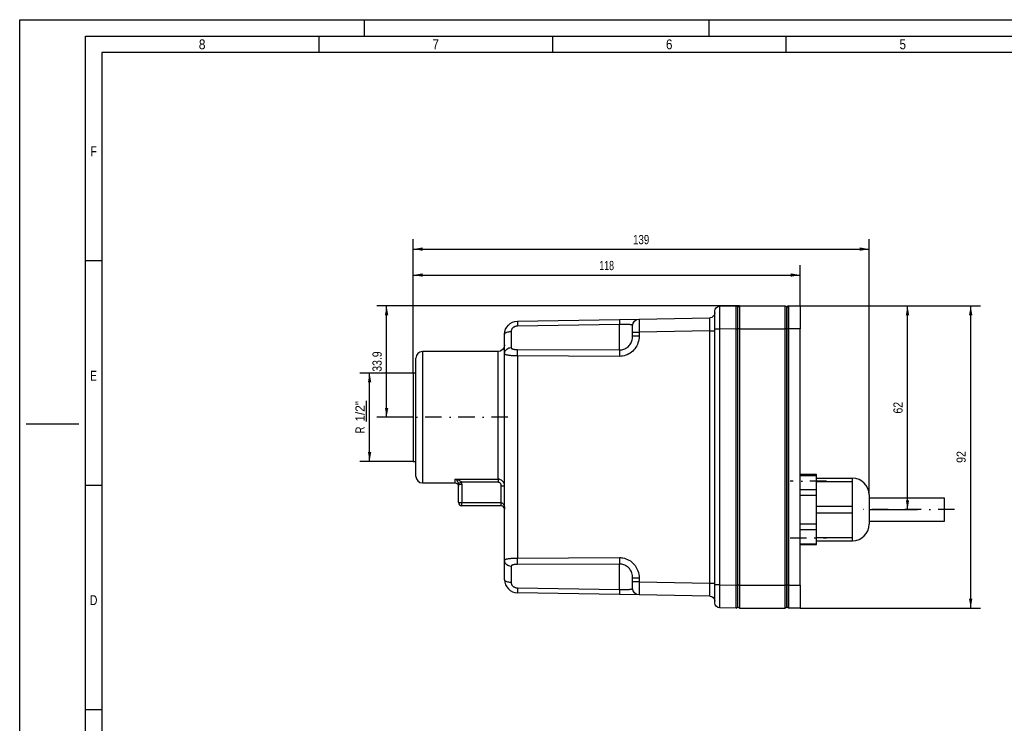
# Paper-space layout 'Layout1' of a CAD drawing. Extents: x 0 to 594, y 0 to 420.
# Tile 2 of 5: x 0 to 300, y 206 to 420. Entities that reach past the tile are written whole.
import ezdxf
from ezdxf.enums import TextEntityAlignment as Align

# ---------------------------------------------------------------- set-up
doc = ezdxf.new("R2010")
doc.units = 0
doc.linetypes.add('DIVIDE', pattern=[10, 5, -2.5, 0, -2.5])
doc.layers.get('0').update_dxf_attribs({"linetype": 'CONTINUOUS'})
doc.layers.add('LAYER0', color=7, linetype='CONTINUOUS')
doc.styles.add('VERO0-OSIFONT', font='osifont-2014-11-14.ttf')
doc.dimstyles.new('VERO_SOFTWARE', dxfattribs={"dimtxt": 2.8, "dimasz": 2.835641, "dimexe": 1.25, "dimexo": 3, "dimgap": 1.5, "dimtad": 1, "dimtxsty": 'VERO0-OSIFONT', "dimblk1": 'ARROWHEADCLOSED', "dimblk2": 'ARROWHEADCLOSED', "dimsah": 1, "dimcen": 0, "dimclrt": 7, "dimaunit": 1, "dimadec": 3, "dimazin": 3, "dimtfac": 0.8, "dimtdec": 3, "dimtmove": 0, "dimatfit": 3, "dimtolj": 1})

# ---------------------------------------------------------------- blocks, each defined once
blk = doc.blocks.new('ARROWHEADCLOSED')
at = {"color": 0}
blk.add_solid([(0, 0), (-1, 0.18), (-1, -0.18)], dxfattribs=at)
blk = doc.blocks.new('*D21')
at = {"layer": 'LAYER0', "color": 56, "linetype": 'CONTINUOUS'}
for p, q in [((119.87, 312.43), (119.87, 353.16)), ((258.67, 275.38), (258.67, 353.16)), ((119.87, 350.16), (258.67, 350.16))]:
    blk.add_line(p, q, dxfattribs=at)
at = {"layer": 'LAYER0', "color": 56, "linetype": 'CONTINUOUS', "extrusion": (0, 0, -1), "xscale": 2.83564090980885, "yscale": 2.83564090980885, "zscale": 2.83564090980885}
blk.add_blockref('ARROWHEADCLOSED', (-119.87, 350.16), dxfattribs=at)
at = {"layer": 'LAYER0', "color": 56, "linetype": 'CONTINUOUS', "xscale": 2.83564090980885, "yscale": 2.83564090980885, "zscale": 2.83564090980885}
blk.add_blockref('ARROWHEADCLOSED', (258.67, 350.16), dxfattribs=at)
at = {"layer": 'LAYER0', "color": 7, "linetype": 'CONTINUOUS', "style": 'VERO0-OSIFONT', "width": 0.979509}
blk.add_text('139', height=2.8, dxfattribs=at).set_placement((186.8, 351.66), (191.73, 351.66), align=Align.FIT)
blk = doc.blocks.new('*D22')
at = {"layer": 'LAYER0', "color": 56, "linetype": 'CONTINUOUS'}
for p, q in [((119.87, 312.43), (119.87, 345.26)), ((237.67, 332.88), (237.67, 345.26)), ((119.87, 342.26), (237.67, 342.26))]:
    blk.add_line(p, q, dxfattribs=at)
at = {"layer": 'LAYER0', "color": 56, "linetype": 'CONTINUOUS', "extrusion": (0, 0, -1), "xscale": 2.83564090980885, "yscale": 2.83564090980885, "zscale": 2.83564090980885}
blk.add_blockref('ARROWHEADCLOSED', (-119.87, 342.26), dxfattribs=at)
at = {"layer": 'LAYER0', "color": 56, "linetype": 'CONTINUOUS', "xscale": 2.83564090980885, "yscale": 2.83564090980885, "zscale": 2.83564090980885}
blk.add_blockref('ARROWHEADCLOSED', (237.67, 342.26), dxfattribs=at)
at = {"layer": 'LAYER0', "color": 7, "linetype": 'CONTINUOUS', "style": 'VERO0-OSIFONT', "width": 0.979201}
blk.add_text('118', height=2.8, dxfattribs=at).set_placement((176.54, 343.76), (181, 343.76), align=Align.FIT)
blk = doc.blocks.new('*D23')
at = {"layer": 'LAYER0', "color": 56, "linetype": 'CONTINUOUS'}
for p, q in [((219.17, 332.88), (108.74, 332.88)), ((111.74, 298.98), (111.74, 332.88)), ((119.87, 298.98), (108.74, 298.98))]:
    blk.add_line(p, q, dxfattribs=at)
at = {"layer": 'LAYER0', "color": 56, "linetype": 'CONTINUOUS', "xscale": 2.83564090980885, "yscale": 2.83564090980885, "zscale": 2.83564090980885, "rotation": 90}
blk.add_blockref('ARROWHEADCLOSED', (111.74, 332.88), dxfattribs=at)
at = {"layer": 'LAYER0', "color": 56, "linetype": 'CONTINUOUS', "extrusion": (0, 0, -1), "xscale": 2.83564090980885, "yscale": 2.83564090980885, "zscale": 2.83564090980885, "rotation": 270}
blk.add_blockref('ARROWHEADCLOSED', (-111.74, 298.98), dxfattribs=at)
at = {"layer": 'LAYER0', "color": 7, "linetype": 'CONTINUOUS', "style": 'VERO0-OSIFONT', "width": 0.978656}
blk.add_text('33.9', height=2.8, rotation=90, dxfattribs=at).set_placement((110.24, 312.83), (110.24, 319.02), align=Align.FIT)
blk = doc.blocks.new('*D24')
at = {"layer": 'LAYER0', "color": 56, "linetype": 'CONTINUOUS'}
for p, q in [((119.87, 312.43), (103.56, 312.43)), ((106.56, 285.53), (106.56, 312.43)), ((119.87, 285.53), (103.56, 285.53))]:
    blk.add_line(p, q, dxfattribs=at)
at = {"layer": 'LAYER0', "color": 56, "linetype": 'CONTINUOUS', "xscale": 2.83564090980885, "yscale": 2.83564090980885, "zscale": 2.83564090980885, "rotation": 90}
blk.add_blockref('ARROWHEADCLOSED', (106.56, 312.43), dxfattribs=at)
at = {"layer": 'LAYER0', "color": 56, "linetype": 'CONTINUOUS', "extrusion": (0, 0, -1), "xscale": 2.83564090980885, "yscale": 2.83564090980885, "zscale": 2.83564090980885, "rotation": 270}
blk.add_blockref('ARROWHEADCLOSED', (-106.56, 285.53), dxfattribs=at)
at = {"layer": 'LAYER0', "color": 230, "linetype": 'CONTINUOUS', "style": 'VERO0-OSIFONT'}
for s, width, p, p2 in [('%%u1/2"', 0.978816, (105.06, 297.64), (105.06, 303.92)), ('R', 0.980178, (105.06, 294.04), (105.06, 296.14))]:
    blk.add_text(s, height=2.8, rotation=90, dxfattribs=dict(at, width=width)).set_placement(p, p2, align=Align.FIT)
blk = doc.blocks.new('*D25')
at = {"layer": 'LAYER0', "color": 56, "linetype": 'CONTINUOUS'}
for p, q in [((237.67, 332.88), (273.38, 332.88)), ((270.38, 270.88), (270.38, 332.88)), ((258.67, 270.88), (273.38, 270.88))]:
    blk.add_line(p, q, dxfattribs=at)
at = {"layer": 'LAYER0', "color": 56, "linetype": 'CONTINUOUS', "xscale": 2.83564090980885, "yscale": 2.83564090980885, "zscale": 2.83564090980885, "rotation": 90}
blk.add_blockref('ARROWHEADCLOSED', (270.38, 332.88), dxfattribs=at)
at = {"layer": 'LAYER0', "color": 56, "linetype": 'CONTINUOUS', "extrusion": (0, 0, -1), "xscale": 2.83564090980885, "yscale": 2.83564090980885, "zscale": 2.83564090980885, "rotation": 270}
blk.add_blockref('ARROWHEADCLOSED', (-270.38, 270.88), dxfattribs=at)
at = {"layer": 'LAYER0', "color": 7, "linetype": 'CONTINUOUS', "style": 'VERO0-OSIFONT', "width": 0.978027}
blk.add_text('62', height=2.8, rotation=90, dxfattribs=at).set_placement((268.88, 300.09), (268.88, 303.66), align=Align.FIT)
blk = doc.blocks.new('*D26')
at = {"layer": 'LAYER0', "color": 56, "linetype": 'CONTINUOUS'}
for p, q in [((237.67, 332.88), (292.62, 332.88)), ((289.62, 240.88), (289.62, 332.88)), ((237.67, 240.88), (292.62, 240.88))]:
    blk.add_line(p, q, dxfattribs=at)
at = {"layer": 'LAYER0', "color": 56, "linetype": 'CONTINUOUS', "xscale": 2.83564090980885, "yscale": 2.83564090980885, "zscale": 2.83564090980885, "rotation": 90}
blk.add_blockref('ARROWHEADCLOSED', (289.62, 332.88), dxfattribs=at)
at = {"layer": 'LAYER0', "color": 56, "linetype": 'CONTINUOUS', "extrusion": (0, 0, -1), "xscale": 2.83564090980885, "yscale": 2.83564090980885, "zscale": 2.83564090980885, "rotation": 270}
blk.add_blockref('ARROWHEADCLOSED', (-289.62, 240.88), dxfattribs=at)
at = {"layer": 'LAYER0', "color": 7, "linetype": 'CONTINUOUS', "style": 'VERO0-OSIFONT', "width": 0.980556}
blk.add_text('92', height=2.8, rotation=90, dxfattribs=at).set_placement((288.12, 285.07), (288.12, 288.68), align=Align.FIT)
blk = doc.blocks.new('ENTITY_SET_0')
at = {"layer": 'LAYER0', "color": 252, "linetype": 'CONTINUOUS'}
for p, q in [((0, 420), (594, 420)), ((0, 0), (0, 420)), ((105, 415), (105, 420)), ((210, 415), (210, 420)), ((20, 5), (20, 415)), ((20, 415), (589, 415)), ((91.12, 415), (91.12, 410)), ((162.25, 415), (162.25, 410)), ((233.37, 415), (233.37, 410)), ((20, 346.67), (25, 346.67)), ((2, 297), (18, 297)), ((20, 278.33), (25, 278.33)), ((20, 210), (25, 210))]:
    blk.add_line(p, q, dxfattribs=at)
at = {"layer": 'LAYER0', "color": 4, "linetype": 'CONTINUOUS'}
for p, q in [((584, 410), (25, 410)), ((25, 410), (25, 10))]:
    blk.add_line(p, q, dxfattribs=at)
at = {"layer": 'LAYER0', "color": 7, "linetype": 'CONTINUOUS', "style": 'VERO0-OSIFONT'}
for s, width, p, p2 in [('8', 0.977037, (54.54, 411), (56.59, 411)), ('7', 0.977877, (125.74, 411), (127.64, 411)), ('6', 0.975837, (196.83, 411), (198.79, 411)), ('5', 0.976716, (267.95, 411), (269.93, 411)), ('F', 0.980822, (21.52, 378.45), (23.48, 378.45)), ('E', 0.980822, (21.52, 310.12), (23.48, 310.12)), ('D', 0.979347, (21.33, 241.79), (23.67, 241.79))]:
    blk.add_text(s, height=3, dxfattribs=dict(at, width=width)).set_placement(p, p2, align=Align.FIT)
blk = doc.blocks.new('VIEW__1')
at = {"layer": 'LAYER0', "color": 4, "linetype": 'CONTINUOUS'}
for p, q in [((213.14, 332.78), (218.16, 332.87)), ((219.17, 332.88), (233.17, 332.88)), ((234.17, 332.88), (237.67, 332.88)), ((237.67, 332.88), (237.67, 325.88)), ((211.67, 325.78), (211.67, 331.28)), ((218.67, 325.88), (218.67, 332.38)), ((233.67, 332.38), (233.67, 325.88)), ((233.67, 325.88), (233.67, 332.38)), ((151.6, 328.23), (182.63, 328.77)), ((182.63, 328.77), (188.63, 328.87)), ((186.67, 324.87), (186.67, 326.87)), ((188.63, 328.87), (210.2, 329.25)), ((147.67, 318.35), (147.67, 324.23)), ((186.67, 323.74), (186.67, 324.87)), ((211.67, 247.97), (211.67, 325.78)), ((218.67, 247.88), (218.67, 325.88)), ((233.67, 325.88), (233.67, 247.88)), ((233.67, 247.88), (233.67, 325.88)), ((237.67, 247.88), (237.67, 325.88)), ((145.67, 318.98), (122.67, 318.98)), ((147.67, 255.4), (147.67, 318.35)), ((120.67, 280.98), (120.67, 316.98)), ((120.67, 312.43), (119.87, 312.43)), ((119.87, 312.43), (119.87, 285.53)), ((119.87, 285.53), (120.67, 285.53)), ((122.67, 278.98), (132.67, 278.98)), ((242.67, 281.54), (237.67, 281.54)), ((242.67, 281.27), (242.67, 281.54)), ((242.67, 280.38), (242.67, 281.27)), ((242.67, 280.38), (253.67, 280.38)), ((242.67, 279.38), (242.67, 280.38)), ((242.67, 277.83), (242.67, 279.38)), ((253.67, 279.38), (253.67, 280.38)), ((253.67, 275.63), (253.67, 279.38)), ((133.67, 272.98), (133.67, 278.58)), ((242.67, 276.94), (242.67, 277.83)), ((242.67, 275.21), (242.67, 276.94)), ((242.67, 273.42), (242.67, 275.21)), ((242.67, 271.88), (242.67, 273.42)), ((253.67, 271.88), (253.67, 275.63)), ((258.67, 275.38), (258.67, 266.38)), ((281.67, 274.38), (258.67, 274.38)), ((281.67, 267.38), (281.67, 274.38)), ((146.67, 271.98), (134.67, 271.98)), ((242.67, 269.88), (242.67, 271.88)), ((242.67, 268.33), (242.67, 269.88)), ((253.67, 269.88), (253.67, 271.88)), ((253.67, 266.13), (253.67, 269.88)), ((242.67, 266.55), (242.67, 268.33)), ((258.67, 267.38), (281.67, 267.38)), ((242.67, 264.81), (242.67, 266.55)), ((242.67, 263.92), (242.67, 264.81)), ((242.67, 262.38), (242.67, 263.92)), ((253.67, 262.38), (253.67, 266.13)), ((242.67, 261.38), (242.67, 262.38)), ((242.67, 260.48), (242.67, 261.38)), ((242.67, 261.38), (253.67, 261.38)), ((253.67, 261.38), (253.67, 262.38)), ((237.67, 260.22), (242.67, 260.22)), ((242.67, 260.22), (242.67, 260.48)), ((147.67, 249.52), (147.67, 255.4)), ((186.67, 248.88), (186.67, 250.01)), ((186.67, 246.88), (186.67, 248.88)), ((211.67, 242.47), (211.67, 247.97)), ((218.67, 241.38), (218.67, 247.88)), ((233.67, 247.88), (233.67, 241.38)), ((233.67, 241.38), (233.67, 247.88)), ((237.67, 247.88), (237.67, 240.88)), ((182.63, 244.98), (151.6, 245.52)), ((188.63, 244.88), (182.63, 244.98)), ((210.2, 244.5), (188.63, 244.88)), ((218.16, 240.88), (213.14, 240.97)), ((219.17, 240.88), (233.17, 240.88)), ((237.67, 240.88), (234.17, 240.88))]:
    blk.add_line(p, q, dxfattribs=at)
at = {"layer": 'LAYER0', "color": 136, "linetype": 'CONTINUOUS'}
for p, q in [((218.16, 325.87), (218.16, 332.87)), ((219.17, 332.88), (219.17, 325.88)), ((233.17, 325.88), (233.17, 332.88)), ((234.17, 332.88), (234.17, 325.88)), ((182.67, 327.18), (151.63, 326.73)), ((182.67, 319.47), (182.67, 327.18)), ((149.67, 325.07), (149.67, 320.17)), ((186.67, 324.87), (188.63, 324.87)), ((210.2, 325.25), (188.63, 324.87)), ((188.63, 324.87), (188.63, 323.74)), ((210.2, 325.25), (211.67, 325.25)), ((210.2, 248.5), (210.2, 325.25)), ((213.14, 325.78), (211.67, 325.78)), ((218.16, 325.87), (213.14, 325.78)), ((213.14, 325.78), (213.14, 247.97)), ((218.16, 325.87), (218.67, 325.87)), ((218.16, 247.88), (218.16, 325.87)), ((219.17, 325.88), (218.67, 325.88)), ((219.17, 325.88), (219.17, 247.88)), ((219.17, 325.88), (233.17, 325.88)), ((233.17, 247.88), (233.17, 325.88)), ((233.67, 325.88), (233.17, 325.88)), ((234.17, 325.88), (233.67, 325.88)), ((237.67, 325.88), (234.17, 325.88)), ((234.17, 325.88), (234.17, 247.88)), ((186.67, 323.74), (188.63, 323.74)), ((122.67, 318.98), (122.67, 278.98)), ((145.67, 280.12), (145.67, 318.98)), ((151.63, 319.57), (182.67, 319.47)), ((151.6, 317.64), (151.6, 256.11)), ((182.63, 317.51), (151.6, 317.64)), ((132.67, 278.98), (132.67, 280.12)), ((132.67, 280.12), (145.67, 280.12)), ((133.63, 278.9), (134.58, 279.18)), ((145.67, 279.18), (134.58, 279.18)), ((145.67, 280.12), (145.67, 279.18)), ((237.67, 281.27), (242.67, 281.27)), ((242.67, 279.38), (253.67, 279.38)), ((133.67, 278.58), (134.67, 278.58)), ((134.67, 278.58), (134.67, 272.98)), ((146.67, 278.12), (147.67, 278.12)), ((146.67, 272.98), (146.67, 278.12)), ((237.67, 276.94), (242.67, 276.94)), ((133.67, 272.98), (134.67, 272.98)), ((134.67, 272.98), (146.67, 272.98)), ((134.67, 271.98), (134.67, 272.98)), ((146.67, 271.98), (146.67, 272.98)), ((237.67, 275.21), (242.67, 275.21)), ((242.67, 271.88), (253.67, 271.88)), ((242.67, 269.88), (253.67, 269.88)), ((237.67, 266.55), (242.67, 266.55)), ((237.67, 264.81), (242.67, 264.81)), ((242.67, 262.38), (253.67, 262.38)), ((237.67, 260.48), (242.67, 260.48)), ((151.6, 256.11), (182.63, 256.24)), ((149.67, 253.58), (149.67, 248.69)), ((182.67, 254.29), (151.63, 254.18)), ((182.67, 246.57), (182.67, 254.29)), ((188.63, 250.01), (186.67, 250.01)), ((188.63, 250.01), (188.63, 248.88)), ((151.63, 247.02), (182.67, 246.57)), ((188.63, 248.88), (186.67, 248.88)), ((188.63, 248.88), (210.2, 248.5)), ((210.2, 248.5), (211.67, 248.5)), ((213.14, 247.97), (211.67, 247.97)), ((213.14, 247.97), (218.16, 247.88)), ((218.16, 247.88), (218.67, 247.88)), ((218.16, 240.88), (218.16, 247.88)), ((219.17, 247.88), (218.67, 247.88)), ((219.17, 247.88), (219.17, 240.88)), ((219.17, 247.88), (233.17, 247.88)), ((233.17, 240.88), (233.17, 247.88)), ((233.67, 247.88), (233.17, 247.88)), ((234.17, 247.88), (233.67, 247.88)), ((234.17, 247.88), (234.17, 240.88)), ((234.17, 247.88), (237.67, 247.88))]:
    blk.add_line(p, q, dxfattribs=at)
at = {"layer": 'LAYER0', "color": 100, "linetype": 'DIVIDE'}
for p, q in [((148.67, 298.98), (116.87, 298.98)), ((245.67, 279.54), (234.67, 279.54)), ((284.67, 270.88), (255.67, 270.88)), ((234.67, 262.22), (245.67, 262.22))]:
    blk.add_line(p, q, dxfattribs=at)
at = {"layer": 'LAYER0', "color": 136, "linetype": 'CONTINUOUS', "flags": 128}
for points in [[(213.14, 332.78), (213.14, 332.75), (213.14, 332.64), (213.14, 332.48), (213.14, 332.25), (213.13, 331.95), (213.13, 331.6), (213.13, 331.19), (213.13, 330.73), (213.13, 330.22), (213.13, 329.67), (213.13, 329.08), (213.14, 328.46), (213.14, 327.81), (213.14, 327.15), (213.14, 326.47), (213.14, 325.78)], [(151.6, 328.23), (151.6, 328.2), (151.61, 328.11), (151.61, 327.96), (151.61, 327.76), (151.62, 327.51), (151.63, 327.23), (151.63, 326.91), (151.63, 326.73)], [(182.63, 328.77), (182.64, 328.74), (182.64, 328.65), (182.64, 328.5), (182.65, 328.3), (182.65, 328.05), (182.66, 327.77), (182.66, 327.45), (182.67, 327.18)], [(186.67, 326.87), (186.66, 326.94), (186.61, 326.99), (186.56, 327.02), (186.5, 327.05), (186.42, 327.07), (186.33, 327.09), (186.23, 327.11), (186.11, 327.13), (185.98, 327.14), (185.83, 327.16), (185.67, 327.17), (185.44, 327.18), (185.19, 327.19), (185, 327.19), (184.81, 327.2), (184.61, 327.2), (184.32, 327.2), (184.01, 327.2), (183.79, 327.2), (183.58, 327.2), (183.35, 327.19), (183.18, 327.19), (183.01, 327.19), (182.84, 327.19), (182.67, 327.18)], [(188.63, 328.87), (188.63, 328.85), (188.63, 328.8), (188.63, 328.7), (188.62, 328.57), (188.62, 328.4), (188.62, 328.2), (188.62, 327.97), (188.62, 327.7), (188.62, 327.41), (188.62, 327.1), (188.62, 326.76), (188.62, 326.4), (188.63, 326.04), (188.63, 325.65), (188.63, 325.27), (188.63, 324.87)], [(210.2, 325.25), (210.2, 325.64), (210.2, 326.03), (210.2, 326.41), (210.2, 326.78), (210.21, 327.14), (210.21, 327.47), (210.21, 327.79), (210.21, 328.08), (210.21, 328.34), (210.21, 328.58), (210.21, 328.78), (210.2, 328.95), (210.2, 329.08), (210.2, 329.17), (210.2, 329.23), (210.2, 329.25)], [(147.67, 324.23), (147.7, 324.37), (147.79, 324.51), (147.94, 324.65), (148.14, 324.77), (148.38, 324.87), (148.67, 324.95), (148.99, 325.01), (149.32, 325.05), (149.67, 325.07)], [(151.63, 326.73), (151.47, 326.72), (151.31, 326.7), (151.15, 326.67), (150.99, 326.63), (150.84, 326.58), (150.69, 326.52), (150.54, 326.44), (150.4, 326.35), (150.27, 326.26), (150.15, 326.15), (150.06, 326.06), (149.98, 325.96), (149.91, 325.85), (149.84, 325.75), (149.79, 325.63), (149.75, 325.52), (149.71, 325.41), (149.69, 325.3), (149.67, 325.18), (149.67, 325.07)], [(188.63, 323.74), (188.61, 323.19), (188.55, 322.65), (188.44, 322.11), (188.3, 321.62), (188.11, 321.15), (187.9, 320.69), (187.64, 320.26), (187.36, 319.85), (187.04, 319.47), (186.69, 319.11), (186.31, 318.78), (185.91, 318.49), (185.49, 318.24), (185.04, 318.02), (184.58, 317.83), (184.11, 317.69), (183.62, 317.59), (183.13, 317.53), (182.63, 317.51)], [(182.67, 319.47), (183, 319.48), (183.33, 319.52), (183.65, 319.59), (183.97, 319.68), (184.28, 319.81), (184.57, 319.96), (184.86, 320.13), (185.12, 320.32), (185.37, 320.54), (185.61, 320.79), (185.82, 321.05), (186.01, 321.32), (186.18, 321.62), (186.32, 321.94), (186.44, 322.26), (186.54, 322.59), (186.61, 322.97), (186.66, 323.36), (186.67, 323.74)], [(147.67, 318.35), (147.7, 318.67), (147.79, 318.97), (147.94, 319.26), (148.14, 319.52), (148.38, 319.74), (148.67, 319.92), (148.99, 320.06), (149.32, 320.14), (149.67, 320.17)], [(151.6, 317.64), (151.27, 317.64), (150.95, 317.65), (150.63, 317.66), (150.32, 317.67), (150.02, 317.69), (149.73, 317.71), (149.45, 317.73), (149.19, 317.76), (148.94, 317.79), (148.72, 317.83), (148.51, 317.87), (148.32, 317.91), (148.16, 317.96), (148.02, 318.01), (147.9, 318.07), (147.8, 318.13), (147.73, 318.2), (147.68, 318.27), (147.67, 318.35)], [(149.67, 320.17), (149.67, 320.12), (149.69, 320.07), (149.71, 320.03), (149.74, 319.98), (149.77, 319.94), (149.82, 319.9), (149.87, 319.87), (149.93, 319.83), (150, 319.8), (150.09, 319.76), (150.2, 319.73), (150.31, 319.7), (150.43, 319.67), (150.56, 319.65), (150.7, 319.63), (150.85, 319.61), (150.99, 319.6), (151.15, 319.59), (151.31, 319.58), (151.47, 319.57), (151.63, 319.57)], [(151.6, 317.64), (151.6, 317.98), (151.61, 318.32), (151.61, 318.64), (151.61, 318.92), (151.62, 319.17), (151.63, 319.37), (151.63, 319.52), (151.63, 319.57)], [(182.67, 319.47), (182.66, 319.36), (182.66, 319.21), (182.65, 319), (182.65, 318.74), (182.64, 318.45), (182.64, 318.13), (182.64, 317.79), (182.63, 317.51)], [(132.67, 280.12), (132.68, 280.12), (133.01, 280.05), (133.29, 279.98), (133.56, 279.89), (133.83, 279.77), (133.96, 279.71), (134.08, 279.64), (134.2, 279.56), (134.32, 279.48), (134.37, 279.43), (134.42, 279.38), (134.47, 279.34), (134.51, 279.29), (134.55, 279.23), (134.58, 279.18)], [(133.63, 278.9), (133.61, 278.96), (133.59, 279.01), (133.57, 279.07), (133.55, 279.12), (133.52, 279.17), (133.49, 279.23), (133.44, 279.33), (133.38, 279.42), (133.31, 279.51), (133.25, 279.59), (133.12, 279.74), (132.98, 279.88), (132.84, 279.99), (132.67, 280.12), (132.67, 280.12)], [(146.67, 278.12), (146.67, 278.22), (146.65, 278.31), (146.63, 278.41), (146.61, 278.49), (146.57, 278.57), (146.54, 278.65), (146.49, 278.72), (146.44, 278.79), (146.39, 278.85), (146.33, 278.91), (146.27, 278.97), (146.2, 279.01), (146.13, 279.06), (146.06, 279.09), (145.99, 279.12), (145.91, 279.15), (145.83, 279.16), (145.75, 279.17), (145.67, 279.18)], [(146.67, 272.98), (146.88, 272.93), (147.08, 272.8), (147.23, 272.63), (147.35, 272.44), (147.44, 272.26), (147.5, 272.09), (147.55, 271.93), (147.58, 271.79), (147.61, 271.67), (147.63, 271.55), (147.64, 271.44), (147.65, 271.34), (147.66, 271.24), (147.67, 271.15), (147.67, 271.06), (147.67, 270.98)], [(147.67, 255.4), (147.68, 255.48), (147.73, 255.55), (147.81, 255.62), (147.91, 255.69), (148.02, 255.74), (148.15, 255.79), (148.29, 255.83), (148.46, 255.87), (148.64, 255.91), (148.82, 255.94), (149.02, 255.97), (149.24, 256), (149.47, 256.02), (149.7, 256.04), (150, 256.07), (150.31, 256.08), (150.63, 256.1), (150.95, 256.11), (151.28, 256.11), (151.6, 256.11)], [(149.67, 253.58), (149.32, 253.61), (148.99, 253.69), (148.67, 253.83), (148.38, 254.01), (148.14, 254.23), (147.94, 254.49), (147.79, 254.78), (147.7, 255.08), (147.67, 255.4)], [(151.63, 254.18), (151.63, 254.3), (151.62, 254.47), (151.62, 254.69), (151.61, 254.96), (151.61, 255.26), (151.6, 255.58), (151.6, 255.93), (151.6, 256.11)], [(182.63, 256.24), (182.98, 256.23), (183.32, 256.2), (183.66, 256.16), (184.15, 256.05), (184.63, 255.9), (185.1, 255.71), (185.54, 255.48), (185.98, 255.21), (186.4, 254.9), (186.78, 254.55), (187.14, 254.17), (187.41, 253.82), (187.67, 253.45), (187.89, 253.06), (188.09, 252.66), (188.25, 252.25), (188.42, 251.7), (188.54, 251.14), (188.61, 250.58), (188.63, 250.01)], [(182.63, 256.24), (182.64, 255.9), (182.64, 255.56), (182.64, 255.24), (182.65, 254.96), (182.65, 254.71), (182.66, 254.51), (182.66, 254.36), (182.67, 254.29)], [(151.63, 254.18), (151.47, 254.18), (151.31, 254.17), (151.15, 254.16), (150.99, 254.15), (150.84, 254.14), (150.69, 254.12), (150.54, 254.1), (150.4, 254.07), (150.27, 254.04), (150.15, 254.01), (150.06, 253.98), (149.98, 253.94), (149.91, 253.91), (149.84, 253.87), (149.79, 253.82), (149.75, 253.78), (149.71, 253.73), (149.69, 253.69), (149.67, 253.64), (149.67, 253.58)], [(186.67, 250.01), (186.65, 250.41), (186.61, 250.8), (186.53, 251.19), (186.42, 251.58), (186.31, 251.86), (186.18, 252.13), (186.03, 252.4), (185.86, 252.65), (185.67, 252.89), (185.49, 253.1), (185.28, 253.29), (185.07, 253.47), (184.84, 253.63), (184.61, 253.78), (184.31, 253.93), (184, 254.06), (183.68, 254.16), (183.35, 254.23), (183.13, 254.26), (182.9, 254.28), (182.67, 254.29)], [(149.67, 248.69), (149.32, 248.7), (148.99, 248.74), (148.67, 248.8), (148.38, 248.88), (148.14, 248.99), (147.94, 249.11), (147.79, 249.24), (147.7, 249.38), (147.67, 249.52)], [(149.67, 248.69), (149.67, 248.58), (149.69, 248.47), (149.71, 248.37), (149.74, 248.26), (149.77, 248.16), (149.82, 248.06), (149.87, 247.96), (149.93, 247.86), (150, 247.77), (150.09, 247.66), (150.2, 247.56), (150.31, 247.47), (150.43, 247.38), (150.56, 247.3), (150.7, 247.23), (150.85, 247.17), (150.99, 247.12), (151.15, 247.08), (151.31, 247.05), (151.47, 247.03), (151.63, 247.02)], [(151.63, 247.02), (151.63, 246.69), (151.62, 246.39), (151.62, 246.12), (151.61, 245.89), (151.61, 245.72), (151.6, 245.6), (151.6, 245.53), (151.6, 245.52)], [(182.67, 246.57), (182.66, 246.24), (182.66, 245.92), (182.65, 245.65), (182.65, 245.41), (182.64, 245.22), (182.64, 245.08), (182.64, 245), (182.63, 244.98)], [(182.67, 246.57), (183, 246.56), (183.32, 246.56), (183.65, 246.55), (183.97, 246.55), (184.27, 246.55), (184.56, 246.55), (184.85, 246.56), (185.12, 246.56), (185.37, 246.57), (185.6, 246.58), (185.82, 246.59), (186.01, 246.61), (186.18, 246.63), (186.32, 246.66), (186.44, 246.69), (186.54, 246.72), (186.6, 246.75), (186.64, 246.79), (186.66, 246.83), (186.67, 246.88)], [(188.63, 248.88), (188.63, 248.49), (188.63, 248.1), (188.63, 247.72), (188.62, 247.35), (188.62, 246.99), (188.62, 246.66), (188.62, 246.34), (188.62, 246.05), (188.62, 245.79), (188.62, 245.55), (188.62, 245.35), (188.62, 245.18), (188.63, 245.05), (188.63, 244.95), (188.63, 244.9), (188.63, 244.88)], [(210.2, 244.5), (210.2, 244.52), (210.2, 244.58), (210.2, 244.67), (210.2, 244.81), (210.21, 244.97), (210.21, 245.18), (210.21, 245.41), (210.21, 245.67), (210.21, 245.96), (210.21, 246.28), (210.21, 246.62), (210.2, 246.97), (210.2, 247.34), (210.2, 247.72), (210.2, 248.11), (210.2, 248.5)], [(213.14, 247.97), (213.14, 247.29), (213.14, 246.61), (213.14, 245.94), (213.14, 245.29), (213.13, 244.67), (213.13, 244.08), (213.13, 243.53), (213.13, 243.02), (213.13, 242.56), (213.13, 242.15), (213.13, 241.8), (213.14, 241.51), (213.14, 241.27), (213.14, 241.11), (213.14, 241.01), (213.14, 240.97)]]:
    blk.add_lwpolyline(points, dxfattribs=at)
at = {"layer": 'LAYER0', "color": 4, "linetype": 'CONTINUOUS'}
for centre, radius, start, end in [((218.17, 332.37), 0.5, 0, 91), ((219.17, 332.38), 0.5, 90, 180), ((234.17, 332.38), 0.5, 90, 180), ((122.67, 316.98), 2, 90, 180), ((122.67, 280.98), 2, 180, 270), ((253.67, 275.38), 5, 0, 90), ((134.67, 272.98), 1, 180, 270), ((146.67, 270.98), 1, 0, 90), ((253.67, 266.38), 5, 270, 0), ((151.67, 249.52), 4, 180.0027, 268.9984), ((218.17, 241.38), 0.5, 269, 0)]:
    blk.add_arc(centre, radius, start, end, dxfattribs=at)
at = {"layer": 'LAYER0', "color": 4, "linetype": 'CONTINUOUS', "extrusion": (0, 0, -1)}
for centre, radius, start, end in [((-233.17, 332.38), 0.5, 90, 180), ((-210.17, 330.75), 1.5, 180, 269), ((-213.17, 331.28), 1.5, 0, 89), ((-151.67, 324.23), 4, 0.0013, 88.9959), ((-188.67, 326.87), 2, 0, 89), ((-145.67, 320.98), 2, 180, 270), ((-132.67, 277.98), 1, 90, 180), ((-188.67, 246.88), 2, 271, 0), ((-210.17, 243), 1.5, 91, 180), ((-213.17, 242.47), 1.5, 271, 0), ((-219.17, 241.38), 0.5, 270, 0), ((-233.17, 241.38), 0.5, 180, 270), ((-234.17, 241.38), 0.5, 270, 0)]:
    blk.add_arc(centre, radius, start, end, dxfattribs=at)
at = {"layer": 'LAYER0', "color": 136, "linetype": 'CONTINUOUS', "extrusion": (0, 0, -1)}
blk.add_arc((-132.48, 278.58), 1.19, 164.5584, 179.9965, dxfattribs=at)
at = {"layer": 'LAYER0', "color": 136, "linetype": 'CONTINUOUS'}
for centre, radius, start, end in [((132.55, 278.58), 2.12, 359.9997, 16.3452), ((145.67, 278.12), 2, 359.9825, 89.9951)]:
    blk.add_arc(centre, radius, start, end, dxfattribs=at)

psp = doc.layouts.get("Layout1")

# ---------------------------------------------------------------- block references
at = {"layer": 'LAYER0', "color": 4, "linetype": 'CONTINUOUS'}
for name in ['ENTITY_SET_0', 'VIEW__1']:
    psp.add_blockref(name, (0, 0), dxfattribs=at)

# ---------------------------------------------------------------- dimensions: what is measured, and where the dimension line sits
at = {"layer": 'LAYER0', "color": 56, "linetype": 'CONTINUOUS'}
for base, p1, picture, middle in [((182.806, 350.156), (258.67, 275.376), '*D21', (193.235, 351.656)), ((204.393, 342.258), (237.67, 332.876), '*D22', (182.498, 343.758))]:
    dim = psp.add_linear_dim(base=base, p1=p1, p2=(119.87, 312.426), dimstyle='VERO_SOFTWARE', override={"dimasz": 2.835641, "dimdec": 0, "dimdsep": 46, "dimtxsty": 'VERO0-OSIFONT'}, dxfattribs=at)
    dim.commit()
    dim.dimension.update_dxf_attribs({"geometry": picture, "text_midpoint": middle})
for base, p1, p2, picture, middle in [((111.742, 315.737), (219.17, 332.876), (119.87, 298.976), '*D23', (110.242, 320.522)), ((270.382, 291.768), (237.67, 332.876), (258.67, 270.876), '*D25', (268.882, 305.16)), ((289.619, 260.238), (237.67, 332.876), (237.67, 240.876), '*D26', (288.119, 290.18))]:
    dim = psp.add_linear_dim(base=base, p1=p1, p2=p2, angle=90, dimstyle='VERO_SOFTWARE', override={"dimasz": 2.835641, "dimdsep": 46, "dimtxsty": 'VERO0-OSIFONT'}, dxfattribs=at)
    dim.commit()
    dim.dimension.update_dxf_attribs({"geometry": picture, "text_midpoint": middle})
dim = psp.add_linear_dim(base=(106.559, 296.258), p1=(119.87, 312.426), p2=(119.87, 285.526), angle=90, text='%%uR 1/2"', dimstyle='VERO_SOFTWARE', override={"dimasz": 2.835641, "dimdsep": 46, "dimtxsty": 'VERO0-OSIFONT', "dimclrt": 230}, dxfattribs=at)
dim.commit()
dim.dimension.update_dxf_attribs({"geometry": '*D24', "text_midpoint": (105.059, 305.416)})

doc.saveas('drawing.dxf')
